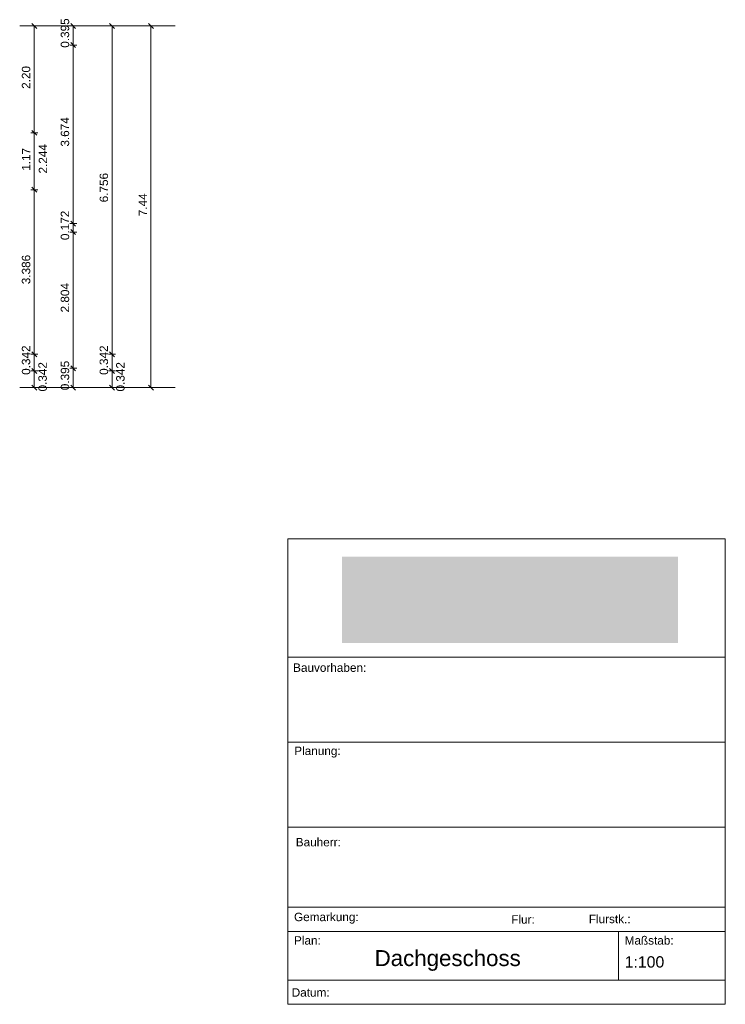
# Model space of a CAD drawing. Header units: millimetres. Extents: x 2988 to 41000, y -28700 to -5172.
# Tile 10 of 10: x 26488 to 41000, y -28700 to -8445. Entities that reach past the tile are written whole.
import ezdxf

# ---------------------------------------------------------------- set-up
doc = ezdxf.new("R2010")
doc.units = ezdxf.units.MM
doc.header["$MEASUREMENT"] = 0

msp = doc.modelspace()

# ---------------------------------------------------------------- hatches: boundary and pattern name
at = {"true_color": 0xeaeaea}
msp.add_hatch(color=254, dxfattribs=at).paths.add_polyline_path([(40026.5, -21268.93), (33113.5, -21268.93), (33113.5, -19489.08), (40026.5, -19489.08)])

# ---------------------------------------------------------------- linework, layer by layer
at = {"color": 18, "lineweight": 5, "true_color": 0x070707}
for points in [[(26488, -8572), (29688, -8572)], [(26488, -8572), (29688, -8572)], [(26860, -8572), (26716, -8572)], [(26839, -8623), (26737, -8521)], [(26788, -8572), (29188, -8572)], [(26788, -8572), (26788, -10772)], [(27660, -8572), (27516, -8572)], [(27639, -8623), (27537, -8521)], [(27588, -8572), (27588, -8967)], [(28460, -8572), (28316, -8572)], [(28439, -8623), (28337, -8521)], [(28388, -8572), (28388, -15328)], [(29260, -8572), (29116, -8572)], [(29239, -8623), (29137, -8521)], [(29188, -8572), (29188, -16012)], [(27660, -8967), (27516, -8967)], [(27660, -8967), (27516, -8967)], [(27639, -9018), (27537, -8916)], [(27639, -9018), (27537, -8916)], [(27588, -8967), (27588, -12641)], [(26839, -10823), (26737, -10721)], [(26839, -10823), (26737, -10721)], [(26860, -10772), (26716, -10772)], [(26860, -10772), (26716, -10772)], [(26788, -10772), (26788, -11942)], [(26860, -11942), (26716, -11942)], [(26860, -11942), (26716, -11942)], [(26839, -11993), (26737, -11891)], [(26839, -11993), (26737, -11891)], [(26788, -11942), (26788, -15328)], [(27660, -12641), (27516, -12641)], [(27660, -12641), (27516, -12641)], [(27639, -12692), (27537, -12590)], [(27639, -12692), (27537, -12590)], [(27588, -12641), (27588, -12813)], [(27660, -12813), (27516, -12813)], [(27660, -12813), (27516, -12813)], [(27639, -12864), (27537, -12762)], [(27639, -12864), (27537, -12762)], [(27588, -12813), (27588, -15617)], [(26860, -15328), (26716, -15328)], [(26860, -15328), (26716, -15328)], [(26839, -15379), (26737, -15277)], [(26839, -15379), (26737, -15277)], [(26788, -15328), (26788, -15670)], [(28460, -15328), (28316, -15328)], [(28460, -15328), (28316, -15328)], [(28439, -15379), (28337, -15277)], [(28439, -15379), (28337, -15277)], [(28388, -15328), (28388, -15670)], [(27639, -15668), (27537, -15566)], [(27639, -15668), (27537, -15566)], [(26860, -15670), (26716, -15670)], [(26860, -15670), (26716, -15670)], [(26839, -15721), (26737, -15619)], [(26839, -15721), (26737, -15619)], [(26788, -15670), (26788, -16012)], [(27660, -15617), (27516, -15617)], [(27660, -15617), (27516, -15617)], [(27588, -15617), (27588, -16012)], [(28460, -15670), (28316, -15670)], [(28460, -15670), (28316, -15670)], [(28439, -15721), (28337, -15619)], [(28439, -15721), (28337, -15619)], [(28388, -15670), (28388, -16012)], [(26839, -16063), (26737, -15961)], [(27639, -16063), (27537, -15961)], [(28439, -16063), (28337, -15961)], [(29239, -16063), (29137, -15961)], [(26488, -16012), (29688, -16012)], [(26488, -16012), (29688, -16012)], [(26860, -16012), (26716, -16012)], [(26788, -16012), (29188, -16012)], [(27660, -16012), (27516, -16012)], [(28460, -16012), (28316, -16012)], [(29260, -16012), (29116, -16012)], [(32000, -28700), (32000, -19125)], [(32000, -19125), (41000, -19125)], [(41000, -28700), (41000, -19125)], [(41000, -21558.26), (32000, -21558.26)], [(41000, -23306.76), (32000, -23306.76)], [(41000, -25056.76), (32000, -25056.76)], [(41000, -26700), (32000, -26700)], [(41000, -27200), (32000, -27200)], [(38800, -27200), (38800, -28200)], [(41000, -28200), (32000, -28200)], [(41000, -28700), (32000, -28700)]]:
    msp.add_lwpolyline(points, dxfattribs=at)

# ---------------------------------------------------------------- texts
at = {"color": 18, "true_color": 0x070707, "char_height": 173, "attachment_point": 7, "rotation": 90}
for s, insert in [('{\\fArial|b0|i0;0.395}', (27507.5, -9022)), ('{\\fArial|b0|i0;2.20}', (26707.5, -9868)), ('{\\fArial|b0|i0;3.674}', (27507.5, -11056)), ('{\\fArial|b0|i0;1.17}', (26707.5, -11553)), ('{\\fArial|b0|i0;2.244}', (27052.5, -11609)), ('{\\fArial|b0|i0;6.756}', (28307.5, -12202)), ('{\\fArial|b0|i0;7.44}', (29107.5, -12488)), ('{\\fArial|b0|i0;0.172}', (27507.5, -12979)), ('{\\fArial|b0|i0;3.386}', (26707.5, -13887)), ('{\\fArial|b0|i0;2.804}', (27507.5, -14467)), ('{\\fArial|b0|i0;0.342}', (26707.5, -15751)), ('{\\fArial|b0|i0;0.342}', (28307.5, -15751)), ('{\\fArial|b0|i0;0.342}', (27047.5, -16093)), ('{\\fArial|b0|i0;0.395}', (27507.5, -16067)), ('{\\fArial|b0|i0;0.342}', (28647.5, -16093))]:
    msp.add_mtext(s, dxfattribs=dict(at, insert=insert))
at = {"color": 6, "true_color": 0xff00ff, "char_height": 173, "attachment_point": 7}
for s, insert in [('{\\fArial|b0|i0;Bauvorhaben:}', (32110.9, -21863.22)), ('{\\fArial|b0|i0;Planung:}', (32135.21, -23624.26)), ('{\\fArial|b0|i0;Bauherr:}', (32166.04, -25453.08)), ('{\\fArial|b0|i0;Gemarkung:}', (32130, -27041.64)), ('{\\fArial|b0|i0;Flur:}', (36597.69, -27042.92)), ('{\\fArial|b0|i0;Flurstk.:}', (38192.87, -27033.64)), ('{\\fArial|b0|i0;Plan:}', (32130, -27474.32)), ('{\\fArial|b0|i0;Maßstab:}', (38930, -27474.32)), ('{\\fArial|b0|i0;Datum:}', (32083.12, -28545.2))]:
    msp.add_mtext(s, dxfattribs=dict(at, insert=insert))
at = {"color": 18, "true_color": 0x070707, "attachment_point": 1}
for s, insert, char_height in [('{\\fArial|b0|i0;Dachgeschoss}', (33788, -27585.33), 328), ('{\\fArial|b0|i0;1:100}', (38930, -27711.67), 233)]:
    msp.add_mtext(s, dxfattribs=dict(at, insert=insert, char_height=char_height))

doc.saveas('drawing.dxf')
